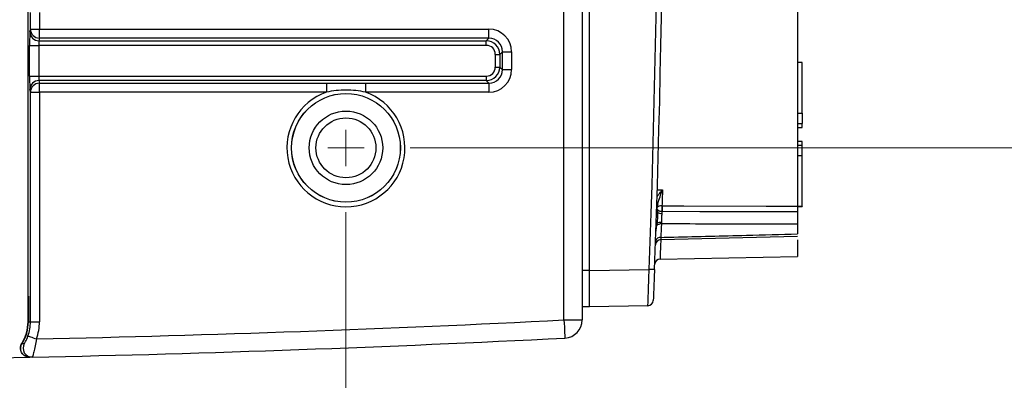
# Model space of a CAD drawing. Header units: millimetres. Extents: x 10 to 272, y 7 to 208.
# Tile 19 of 33: x 90 to 117, y 163 to 173. Entities that reach past the tile are written whole.
import ezdxf

# ---------------------------------------------------------------- set-up
doc = ezdxf.new("R2010")
doc.units = ezdxf.units.MM
doc.styles.add('SLDTEXTSTYLE3', font='TXT', dxfattribs={"width": 0.75})
doc.dimstyles.new('SLDDIMSTYLE2', dxfattribs={"dimtxt": 1.905, "dimasz": 3, "dimexe": 0, "dimexo": 0.0625, "dimgap": 0.47625, "dimtad": 0, "dimtih": 1, "dimtoh": 1, "dimdec": 1, "dimlfac": 2, "dimrnd": 1e-09, "dimzin": 4, "dimdsep": 46, "dimtxsty": 'SLDTEXTSTYLE3', "dimsah": 1, "dimcen": 0.09, "dimadec": 0, "dimazin": 1, "dimtfac": 1, "dimtdec": 1, "dimtofl": 0, "dimtmove": 0, "dimatfit": 3, "dimfxl": 1, "dimfrac": 2, "dimtolj": 1, "dimtzin": 12, "dimarcsym": 0})

# ---------------------------------------------------------------- blocks, each defined once
blk = doc.blocks.new('_D_10')
at = {"color": 7, "linetype": 'Continuous', "lineweight": 18}
for p, q in [((84.066, 167.99), (84.066, 149.051)), ((99.066, 167.99), (99.066, 149.051)), ((109.441, 153.738), (108.861, 153.738)), ((108.861, 153.738), (108.861, 150.714)), ((114.368, 153.738), (114.948, 153.738)), ((114.948, 153.738), (114.948, 150.714)), ((84.066, 152.226), (99.066, 152.226)), ((99.066, 152.226), (102.967, 152.226)), ((108.861, 150.714), (109.441, 150.714)), ((114.948, 150.714), (114.368, 150.714))]:
    blk.add_line(p, q, dxfattribs=at)
for points in [[(84.066, 152.226), (87.066, 151.726), (87.066, 152.726)], [(99.066, 152.226), (96.066, 152.726), (96.066, 151.726)]]:
    blk.add_solid(points, dxfattribs=at)
at = {"color": 7, "linetype": 'Continuous', "lineweight": 18, "char_height": 1.905, "attachment_point": 1, "style": 'SLDTEXTSTYLE3'}
for s, insert in [('30.0', (103.354, 153.17)), ('1.18', (109.441, 153.17))]:
    blk.add_mtext(s, dxfattribs=dict(at, insert=insert))
blk = doc.blocks.new('_D_11')
at = {"color": 7, "linetype": 'Continuous', "lineweight": 18}
for p, q in [((100.836, 187.76), (127.186, 187.76)), ((124.011, 187.76), (124.011, 180.885)), ((125.841, 180.498), (125.261, 180.498)), ((125.261, 180.498), (125.261, 177.474)), ((130.767, 180.498), (131.348, 180.498)), ((131.348, 180.498), (131.348, 177.474)), ((125.261, 177.474), (125.841, 177.474)), ((131.348, 177.474), (130.767, 177.474)), ((124.011, 169.76), (124.011, 177.087)), ((100.836, 169.76), (127.186, 169.76))]:
    blk.add_line(p, q, dxfattribs=at)
for points in [[(124.011, 187.76), (123.511, 184.76), (124.511, 184.76)], [(124.011, 169.76), (124.511, 172.76), (123.511, 172.76)]]:
    blk.add_solid(points, dxfattribs=at)
at = {"color": 7, "linetype": 'Continuous', "lineweight": 18, "char_height": 1.905, "attachment_point": 1, "style": 'SLDTEXTSTYLE3'}
for s, insert in [('2X', (116.094, 179.93)), ('36.0', (119.754, 179.93)), ('1.42', (125.841, 179.93))]:
    blk.add_mtext(s, dxfattribs=dict(at, insert=insert))
blk = doc.blocks.new('SW_CENTERMARKSYMBOL_4')
at = {"color": 0, "linetype": 'Continuous', "lineweight": 0}
for q in [(0, 0.5), (-0.5, 0), (0, -0.5), (0.5, 0)]:
    blk.add_line((0, 0), q, dxfattribs=at)

msp = doc.modelspace()

# ---------------------------------------------------------------- linework, layer by layer
at = {"color": 7, "linetype": 'Continuous', "lineweight": 25}
for p, q in [((90.316, 164.97), (90.316, 192.55)), ((105.066, 165.021), (105.066, 192.5)), ((105.566, 192.5), (105.566, 165.021)), ((105.766, 166.392), (105.766, 191.136)), ((90.381, 173.03), (90.381, 173.491)), ((90.631, 173.491), (90.631, 173.03)), ((111.494, 173.495), (111.494, 168.156)), ((90.367, 172.957), (90.381, 173.03)), ((90.381, 173.03), (90.631, 173.03)), ((90.631, 173.03), (103.001, 173.03)), ((90.631, 172.781), (90.631, 173.03)), ((103.001, 172.781), (103.001, 173.03)), ((90.631, 172.781), (90.617, 172.708)), ((90.617, 172.708), (102.928, 172.708)), ((103.001, 172.781), (90.631, 172.781)), ((102.928, 172.708), (103.001, 172.781)), ((102.928, 172.583), (102.928, 172.708)), ((90.361, 171.737), (90.361, 172.583)), ((90.361, 172.583), (90.611, 172.583)), ((102.928, 172.583), (90.611, 172.583)), ((90.611, 172.583), (90.611, 171.737)), ((103.374, 172.407), (103.301, 172.334)), ((103.374, 172.407), (103.623, 172.407)), ((103.374, 171.914), (103.374, 172.407)), ((103.623, 172.407), (103.623, 171.914)), ((103.177, 172.334), (103.301, 172.334)), ((103.177, 171.986), (103.177, 172.334)), ((103.301, 172.334), (103.301, 171.986)), ((111.619, 172.115), (111.494, 172.115)), ((111.619, 172.106), (111.619, 172.115)), ((111.619, 170.718), (111.619, 172.106)), ((103.177, 171.986), (103.301, 171.986)), ((103.301, 171.986), (103.374, 171.914)), ((103.374, 171.914), (103.623, 171.914)), ((90.361, 171.737), (90.611, 171.737)), ((90.611, 171.737), (102.928, 171.737)), ((90.617, 171.613), (90.631, 171.54)), ((102.928, 171.613), (90.617, 171.613)), ((90.631, 171.291), (90.631, 171.54)), ((90.631, 171.54), (98.527, 171.54)), ((98.527, 171.54), (98.527, 171.291)), ((99.606, 171.54), (99.606, 171.291)), ((99.606, 171.54), (103.001, 171.54)), ((102.928, 171.737), (102.928, 171.613)), ((103.001, 171.54), (102.928, 171.613)), ((103.001, 171.54), (103.001, 171.291)), ((90.381, 171.291), (90.367, 171.364)), ((90.381, 171.291), (90.631, 171.291)), ((90.381, 164.97), (90.381, 171.291)), ((90.631, 171.291), (90.631, 164.97)), ((98.527, 171.291), (90.631, 171.291)), ((103.001, 171.291), (99.606, 171.291)), ((111.619, 170.718), (111.619, 170.429)), ((111.494, 170.429), (111.619, 170.429)), ((111.494, 170.319), (111.619, 170.319)), ((111.619, 170.319), (111.619, 170.429)), ((111.619, 169.939), (111.494, 169.939)), ((111.619, 169.829), (111.619, 169.939)), ((111.619, 169.829), (111.494, 169.829)), ((111.619, 169.54), (111.619, 169.829)), ((111.619, 168.153), (111.619, 169.54)), ((111.494, 168.143), (111.619, 168.143)), ((111.619, 168.153), (111.619, 168.143)), ((111.494, 167.658), (111.494, 167.388)), ((107.728, 167.234), (111.494, 167.324)), ((111.494, 167.225), (111.494, 166.764)), ((107.71, 166.698), (111.494, 166.764)), ((105.566, 166.392), (105.766, 166.392)), ((105.766, 166.385), (107.409, 166.414)), ((105.766, 166.392), (105.766, 166.385)), ((105.766, 165.385), (105.766, 166.385)), ((90.325, 165.678), (90.325, 164.97)), ((105.566, 165.392), (105.766, 165.392)), ((107.376, 165.413), (105.766, 165.385)), ((90.316, 164.97), (90.325, 164.97)), ((90.325, 164.97), (90.381, 164.97)), ((90.381, 164.97), (90.631, 164.97)), ((105.066, 165.021), (105.566, 165.021)), ((90.146, 164.376), (90.153, 164.375)), ((89.085, 163.968), (90.364, 163.994))]:
    msp.add_line(p, q, dxfattribs=at)
at = {"color": 8, "linetype": 'Continuous', "lineweight": 25}
for p, q in [((111.619, 172.106), (111.494, 172.106)), ((111.494, 170.718), (111.619, 170.718)), ((111.619, 169.54), (111.494, 169.54)), ((111.494, 168.153), (111.619, 168.153))]:
    msp.add_line(p, q, dxfattribs=at)
at = {"color": 8, "linetype": 'Continuous', "lineweight": 25, "flags": 128}
for points in [[(107.63, 168.601), (107.633, 168.601), (107.778, 168.602)], [(107.615, 168.057), (107.621, 168.059), (107.629, 168.061)], [(107.618, 168.127), (107.62, 168.126), (107.628, 168.123)], [(107.619, 168.18), (107.629, 168.176), (107.638, 168.173)], [(107.601, 167.619), (107.607, 167.616), (107.615, 167.613)]]:
    msp.add_lwpolyline(points, dxfattribs=at)
at = {"color": 7, "linetype": 'Continuous', "lineweight": 25, "flags": 128}
for points in [[(107.764, 168.162), (108.367, 168.161), (110.627, 168.158), (111.494, 168.156)], [(111.494, 167.997), (110.994, 167.998), (108.995, 168.001), (108.807, 168.001), (107.764, 168.003)], [(105.066, 165.021), (105.071, 164.924), (105.076, 164.83), (105.08, 164.744), (105.084, 164.668), (105.087, 164.606), (105.09, 164.56), (105.091, 164.531), (105.092, 164.522)], [(90.315, 164.58), (90.32, 164.578), (90.334, 164.573), (90.356, 164.565), (90.386, 164.555), (90.421, 164.543), (90.462, 164.529), (90.506, 164.514), (90.551, 164.498)], [(90.153, 164.375), (90.19, 164.373), (90.214, 164.371)]]:
    msp.add_lwpolyline(points, dxfattribs=at)
at = {"color": 7, "linetype": 'Continuous', "lineweight": 25}
for radius in [1.498, 1.496, 1.012, 0.825]:
    msp.add_circle((99.066, 169.76), radius, dxfattribs=at)
for centre, radius, start, end in [((-217.206, 178.76), 324.85, 357.82185, 2.17815), ((-217.208, 178.76), 325, 357.82185, 2.17815), ((90.617, 172.958), 0.25, 180.2074, 270.0026), ((90.631, 173.031), 0.25, 180.2065, 270.0031), ((90.617, 171.363), 0.25, 89.9975, 179.7925), ((90.631, 171.29), 0.25, 89.997, 179.7934), ((99.066, 169.76), 1.623, 109.4191, 70.5809), ((110.041, 168.008), 2.283, 176.1246, 180.1132), ((112.465, 168.082), 4.701, 179.0214, 180.9598), ((107.76, 168.172), 0.224, 237.3263, 270.2333), ((107.735, 167.499), 0.166, 86.2727, 136.5115), ((107.736, 167.487), 0.221, 86.7984, 118.9378), ((107.732, 167.084), 0.15, 91.1984, 177.939), ((107.717, 167.162), 0.134, 83.1372, 169.2746), ((107.712, 166.548), 0.15, 89.9826, 177.8022), ((105.35, 111.312), 55.14, 87.7067, 87.8599), ((107.373, 165.563), 0.15, 271, 357.6717), ((89.191, 164.97), 1.125, 328.0865, 0), ((89.191, 164.97), 1.19, 340.8355, 0), ((79.816, 663.632), 499.25, 271.23209, 272.89902), ((89.191, 164.97), 1.44, 340.8355, 0), ((105.066, 165.021), 0.5, 272.899, 0), ((79.816, 663.632), 499.75, 271.21756, 272.89902), ((90.43, 164.245), 0.25, 149.6557, 271.2074)]:
    msp.add_arc(centre, radius, start, end, dxfattribs=at)
at = {"color": 8, "linetype": 'Continuous', "lineweight": 25}
for centre, radius, start, end in [((105.353, 163.067), 5.636, 65.9681, 66.2721), ((106.053, 173.044), 5.284, 287.1756, 287.4423), ((105.387, 175.413), 7.763, 286.6575, 286.8606), ((105.179, 160.109), 7.972, 72.0955, 72.2968), ((106.051, 163.606), 4.37, 68.8303, 69.1921)]:
    msp.add_arc(centre, radius, start, end, dxfattribs=at)
at = {"color": 7, "linetype": 'Continuous', "lineweight": 25}
for centre, major_axis, ratio, start_param, end_param in [((90.367, 172.583), (0, 0.375), 0.017455, 0.087266, 1.570796), ((102.996, 172.402), (-0.445, -0.445), 0.992433, 2.359993, 3.923193), ((90.617, 172.583), (0, 0.125), 0.052365, 0.087266, 1.570796), ((102.926, 172.332), (0.266, 0.266), 0.997446, 5.501585, 7.064785), ((102.996, 172.402), (0.27, 0.27), 0.982556, 5.501585, 7.064785), ((102.926, 172.332), (-0.178, -0.178), 0.992433, 2.359993, 3.923193), ((102.926, 171.988), (-0.266, 0.266), 0.997446, 2.359993, 3.923193), ((102.926, 171.988), (-0.178, 0.178), 0.992433, 2.359993, 3.923193), ((102.996, 171.918), (-0.445, 0.445), 0.992433, 2.359993, 3.923193), ((102.996, 171.918), (0.27, -0.27), 0.982556, 5.501585, 7.064785), ((90.367, 171.737), (0, 0.375), 0.017455, 1.570796, 3.054326), ((90.617, 171.737), (0, 0.125), 0.052365, 1.570796, 3.054326)]:
    msp.add_ellipse(centre, major_axis=major_axis, ratio=ratio, start_param=start_param, end_param=end_param, dxfattribs=at)
for points, knots in [([(98.527, 171.54), (98.617, 171.54), (98.707, 171.54), (98.886, 171.539), (99.066, 171.539), (99.246, 171.539), (99.426, 171.54), (99.516, 171.54), (99.606, 171.54)], [0, 0, 0, 0, 0.25, 0.25, 0.5, 0.75, 0.75, 1, 1, 1, 1]), ([(99.606, 171.291), (99.428, 171.331), (99.247, 171.352), (98.886, 171.352), (98.705, 171.331), (98.527, 171.291)], [0, 0, 0, 0, 0.5, 0.5, 1, 1, 1, 1]), ([(107.648, 168.215), (107.666, 168.283), (107.687, 168.348), (107.732, 168.477), (107.755, 168.54), (107.778, 168.602)], [0, 0, 0, 0, 0.5, 0.5, 1, 1, 1, 1]), ([(107.763, 168.162), (107.734, 168.163), (107.706, 168.159), (107.658, 168.145), (107.639, 168.135), (107.628, 168.123)], [0, 0, 0, 0, 0.5, 0.5, 1, 1, 1, 1]), ([(107.758, 168.003), (107.73, 168.005), (107.703, 168.011), (107.657, 168.032), (107.64, 168.046), (107.629, 168.061)], [0, 0, 0, 0, 0.5, 0.5, 1, 1, 1, 1]), ([(111.494, 168.156), (111.494, 168.133), (111.494, 168.104), (111.494, 168.046), (111.494, 168.018), (111.494, 167.997)], [0, 0, 0, 0, 0.5, 0.5, 1, 1, 1, 1]), ([(107.639, 167.984), (107.64, 167.961), (107.64, 167.937), (107.639, 167.889), (107.638, 167.864), (107.635, 167.791), (107.634, 167.741), (107.63, 167.695)], [0, 0, 0, 0, 0.25, 0.25, 0.5, 0.5, 1, 1, 1, 1]), ([(107.761, 167.948), (107.759, 167.911), (107.748, 167.871), (107.744, 167.787), (107.75, 167.745), (107.748, 167.708)], [0, 0, 0, 0, 0.5, 0.5, 1, 1, 1, 1]), ([(111.494, 167.997), (111.494, 167.952), (111.494, 167.891), (111.494, 167.767), (111.494, 167.705), (111.494, 167.658)], [0, 0, 0, 0, 0.5, 0.5, 1, 1, 1, 1]), ([(107.629, 167.681), (107.628, 167.675), (107.627, 167.67), (107.626, 167.664), (107.622, 167.647), (107.619, 167.63), (107.615, 167.613)], [0, 0, 0, 0, 0.00003657, 0.00003657, 0.00003657, 0.0001469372, 0.0001469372, 0.0001469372, 0.0001469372]), ([(111.494, 167.658), (111.328, 167.658), (111.161, 167.659), (110.995, 167.659), (110.328, 167.66), (109.662, 167.661), (108.995, 167.662), (108.579, 167.663), (108.163, 167.664), (107.746, 167.664)], [0, 0, 0, 0, 0.001, 0.001, 0.001, 0.005, 0.005, 0.005, 0.007498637, 0.007498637, 0.007498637, 0.007498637]), ([(107.733, 167.295), (107.851, 167.298), (107.97, 167.301), (108.089, 167.304), (108.755, 167.32), (109.422, 167.337), (110.088, 167.353), (110.557, 167.365), (111.026, 167.377), (111.494, 167.388)], [0.000287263, 0.000287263, 0.000287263, 0.000287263, 0.001, 0.001, 0.001, 0.005, 0.005, 0.005, 0.007812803, 0.007812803, 0.007812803, 0.007812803]), ([(107.584, 167.136), (107.583, 167.128), (107.582, 167.094), (107.582, 167.091), (107.582, 167.089)], [0, 0, 0, 0, 0.227332, 1, 1, 1, 1]), ([(107.376, 165.413), (107.376, 165.413), (107.378, 165.44), (107.381, 165.54), (107.384, 165.615), (107.389, 165.753), (107.39, 165.805), (107.394, 165.913), (107.396, 165.971), (107.4, 166.092), (107.402, 166.155), (107.406, 166.283), (107.408, 166.348), (107.409, 166.414)], [0, 0, 0, 0, 0.25, 0.25, 0.5, 0.5, 0.625, 0.625, 0.75, 0.75, 0.875, 0.875, 1, 1, 1, 1]), ([(107.557, 166.408), (107.555, 166.352), (107.553, 166.297), (107.548, 166.188), (107.546, 166.134), (107.542, 166.031), (107.54, 165.983), (107.537, 165.89), (107.535, 165.846), (107.53, 165.729), (107.528, 165.665), (107.524, 165.58), (107.523, 165.557), (107.523, 165.557)], [0, 0, 0, 0, 0.125, 0.125, 0.25, 0.25, 0.375, 0.375, 0.5, 0.5, 0.75, 0.75, 1, 1, 1, 1]), ([(90.153, 164.375), (90.206, 164.459), (90.249, 164.551), (90.309, 164.754), (90.325, 164.861), (90.325, 164.97)], [0, 0, 0, 0, 0.5, 0.5, 1, 1, 1, 1]), ([(90.214, 164.371), (90.216, 164.371), (90.229, 164.392), (90.269, 164.465), (90.294, 164.52), (90.315, 164.58)], [0, 0, 0, 0, 0.5, 0.5, 1, 1, 1, 1]), ([(90.551, 164.498), (90.541, 164.432), (90.528, 164.367), (90.503, 164.246), (90.49, 164.191), (90.467, 164.098), (90.456, 164.06), (90.441, 164.009), (90.436, 163.995), (90.435, 163.995)], [0, 0, 0, 0, 0.25, 0.25, 0.5, 0.5, 0.75, 0.75, 1, 1, 1, 1]), ([(90.358, 163.994), (90.314, 163.994), (90.27, 164.006), (90.194, 164.05), (90.161, 164.083), (90.118, 164.161), (90.107, 164.205), (90.11, 164.294), (90.123, 164.338), (90.146, 164.376)], [0, 0, 0, 0, 0.25, 0.25, 0.5, 0.5, 0.75, 0.75, 1, 1, 1, 1]), ([(90.358, 163.994), (90.305, 163.994), (90.256, 164.012), (90.184, 164.061), (90.158, 164.092), (90.122, 164.164), (90.113, 164.204), (90.115, 164.289), (90.127, 164.334), (90.153, 164.375)], [0, 0, 0, 0, 0.25, 0.25, 0.5, 0.5, 0.75, 0.75, 1, 1, 1, 1]), ([(90.435, 163.995), (90.416, 163.995), (90.396, 163.994), (90.376, 163.994), (90.372, 163.994), (90.368, 163.994), (90.364, 163.994)], [0, 0, 0, 0, 0.005744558, 0.005744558, 0.005744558, 0.00693228, 0.00693228, 0.00693228, 0.00693228])]:
    msp.add_open_spline(points, degree=3, knots=knots, dxfattribs=at)
at = {"color": 8, "linetype": 'Continuous', "lineweight": 25}
for points, knots in [([(107.627, 168.41), (107.643, 168.434), (107.687, 168.504), (107.743, 168.563), (107.777, 168.601), (107.778, 168.602)], [0, 0, 0, 0, 0.350634, 0.986635, 1, 1, 1, 1]), ([(107.73, 167.234), (107.724, 167.08), (107.715, 166.833), (107.71, 166.709), (107.71, 166.709), (107.71, 166.709)], [0, 0, 0, 0, 0.495699, 0.796436, 1, 1, 1, 1]), ([(107.733, 167.295), (107.732, 167.279), (107.729, 167.248), (107.728, 167.23), (107.728, 167.235), (107.728, 167.235)], [0, 0, 0, 0, 0.472009, 0.943733, 1, 1, 1, 1])]:
    msp.add_open_spline(points, degree=3, knots=knots, dxfattribs=at)
at = {"color": 7, "linetype": 'Continuous', "lineweight": 25}
for points in [[(107.778, 168.602), (107.773, 168.449), (107.768, 168.302), (107.763, 168.162)], [(107.628, 168.123), (107.623, 168.103), (107.623, 168.082), (107.629, 168.061)], [(107.638, 168.173), (107.635, 168.156), (107.631, 168.14), (107.628, 168.123)], [(107.629, 168.061), (107.632, 168.042), (107.634, 168.023), (107.637, 168.003)], [(107.648, 168.215), (107.645, 168.201), (107.641, 168.187), (107.638, 168.173)], [(107.763, 168.162), (107.764, 168.162), (107.764, 168.162), (107.764, 168.162)], [(107.637, 168.003), (107.638, 167.997), (107.638, 167.99), (107.639, 167.984)], [(107.764, 168.003), (107.762, 168.003), (107.76, 168.003), (107.758, 168.003)], [(107.764, 168.003), (107.763, 167.987), (107.762, 167.968), (107.761, 167.948)], [(107.615, 167.613), (107.603, 167.566), (107.597, 167.518), (107.595, 167.469)], [(107.63, 167.695), (107.63, 167.69), (107.629, 167.685), (107.629, 167.681)], [(107.746, 167.664), (107.741, 167.533), (107.737, 167.41), (107.733, 167.295)], [(107.748, 167.708), (107.747, 167.693), (107.747, 167.678), (107.746, 167.664)], [(90.364, 163.994), (90.362, 163.994), (90.36, 163.994), (90.358, 163.994)]]:
    msp.add_open_spline(points, degree=3, dxfattribs=at)

# ---------------------------------------------------------------- block references
at = {"color": 7, "linetype": 'Continuous', "lineweight": 0}
msp.add_blockref('SW_CENTERMARKSYMBOL_4', (99.066, 169.76), dxfattribs=at)

# ---------------------------------------------------------------- dimensions: what is measured, and where the dimension line sits
at = {"color": 7, "linetype": 'Continuous', "lineweight": 18}
dim = msp.add_linear_dim(base=(124.011, 187.76), p1=(99.566, 169.76), p2=(99.566, 187.76), angle=90, text='2X <>', dimstyle='SLDDIMSTYLE2', dxfattribs=at)
dim.commit()
dim.dimension.update_dxf_attribs({"geometry": '_D_11', "text_midpoint": (124.011, 178.986), "dimtype": 160})
dim = msp.add_linear_dim(base=(99.066, 152.226), p1=(84.066, 169.26), p2=(99.066, 169.26), dimstyle='SLDDIMSTYLE2', dxfattribs=at)
dim.commit()
dim.dimension.update_dxf_attribs({"geometry": '_D_10', "text_midpoint": (109.441, 152.226), "dimtype": 160})

doc.saveas('drawing.dxf')
